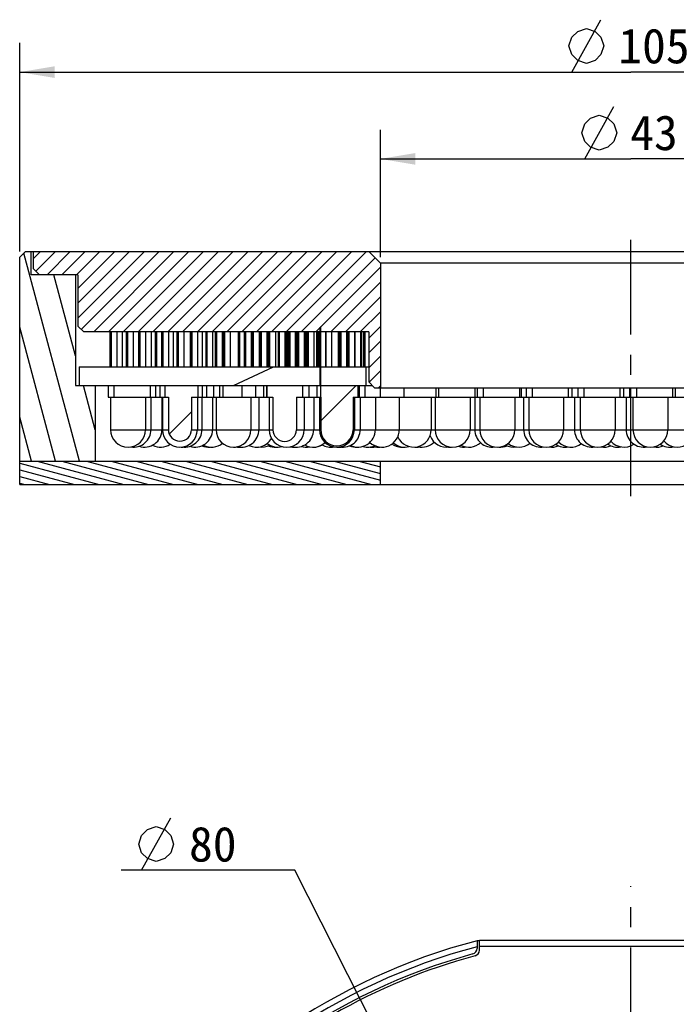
# Model space of a CAD drawing. Header units: millimetres. Extents: x 99 to 272, y 11 to 257.
# Tile 2 of 2: x 102 to 158, y 173 to 257. Entities that reach past the tile are written whole.
import ezdxf
from ezdxf.enums import TextEntityAlignment as Align

# ---------------------------------------------------------------- set-up
doc = ezdxf.new("R2010")
doc.units = ezdxf.units.MM
doc.header["$LTSCALE"] = 23.1
doc.linetypes.add('CENTER', pattern=[0.6, 0.375, -0.075, 0.075, -0.075])
doc.layers.get('0').update_dxf_attribs({"linetype": 'CONTINUOUS'})
for name, color, linetype in [('00_COMPONENTS', 7, 'CONTINUOUS'), ('03_ALL_AXES', 7, 'CONTINUOUS'), ('51__DRAFT_DIMS', 7, 'CONTINUOUS')]:
    doc.layers.add(name, color=color, linetype=linetype)
doc.styles.get("Standard").update_dxf_attribs({"font": 'simfang.ttf'})
doc.dimstyles.new('DIMSTYLE_1', dxfattribs={"dimtxt": 3, "dimasz": 3, "dimexe": 2.5, "dimexo": 0.5, "dimgap": 0.75, "dimtad": 1, "dimdsep": 46, "dimtxsty": 'STANDARD', "dimblk": '_FILLED', "dimblk1": '_FILLED', "dimblk2": '_FILLED', "dimcen": 0.09, "dimclrt": 3, "dimazin": 2, "dimtp": 0.3, "dimtm": 0.3, "dimtfac": 1, "dimtofl": 0, "dimtmove": 0, "dimatfit": 3, "dimldrblk": '_FILLED', "dimfxl": 1, "dimtolj": 1, "dimarcsym": 0})
doc.dimstyles.new('DIMSTYLE_5', dxfattribs={"dimtxt": 3, "dimasz": 3, "dimexe": 2.5, "dimexo": 0.5, "dimtad": 1, "dimdec": 0, "dimdsep": 46, "dimtxsty": 'STANDARD', "dimblk": '_FILLED', "dimblk1": '_FILLED', "dimblk2": '_FILLED', "dimcen": 0.09, "dimclrt": 3, "dimazin": 2, "dimtp": 0.3, "dimtm": 0.3, "dimtfac": 1, "dimtdec": 0, "dimtofl": 0, "dimtmove": 0, "dimatfit": 1, "dimldrblk": '_FILLED', "dimfxl": 1, "dimtolj": 1, "dimarcsym": 0})
pattern_1 = [(45, (0, 0), (-5.939696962, 5.939696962), [])]

# ---------------------------------------------------------------- blocks, each defined once
blk = doc.blocks.new('_FILLED')
at = {"color": 0, "linetype": 'ByBlock'}
blk.add_solid([(0, 0), (-1, 0.1666666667), (-1, -0.1666666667)], dxfattribs=at)
blk = doc.blocks.new('*D1')
at = {"layer": '51__DRAFT_DIMS', "color": 4}
for p, q in [((101.784931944, 237.2307151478), (101.784931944, 255.1368591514)), ((206.784931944, 237.2312132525), (206.784931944, 255.1368591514)), ((101.784931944, 252.6368591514), (154.284931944, 252.6368591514)), ((206.784931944, 252.6368591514), (154.284931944, 252.6368591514))]:
    blk.add_line(p, q, dxfattribs=at)
at = {"layer": '51__DRAFT_DIMS', "color": 4, "xscale": 3, "yscale": 3, "zscale": 3, "rotation": 180}
blk.add_blockref('_FILLED', (101.784931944, 252.6368591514), dxfattribs=at)
at = {"layer": '51__DRAFT_DIMS', "color": 4, "xscale": 3, "yscale": 3, "zscale": 3}
blk.add_blockref('_FILLED', (206.784931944, 252.6368591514), dxfattribs=at)
at = {"layer": '51__DRAFT_DIMS', "color": 3}
blk.add_text('105', height=3, dxfattribs=at).set_placement((156.284931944, 253.3868591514), align=Align.CENTER)
blk = doc.blocks.new('*D2')
at = {"layer": '51__DRAFT_DIMS', "color": 4}
for p, q in [((132.784931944, 236.7309641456), (132.784931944, 247.6841258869)), ((175.784931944, 236.7309641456), (175.784931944, 247.6841258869)), ((132.784931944, 245.1841258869), (154.284931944, 245.1841258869)), ((175.784931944, 245.1841258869), (154.284931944, 245.1841258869))]:
    blk.add_line(p, q, dxfattribs=at)
at = {"layer": '51__DRAFT_DIMS', "color": 4, "xscale": 3, "yscale": 3, "zscale": 3, "rotation": 180}
blk.add_blockref('_FILLED', (132.784931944, 245.1841258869), dxfattribs=at)
at = {"layer": '51__DRAFT_DIMS', "color": 4, "xscale": 3, "yscale": 3, "zscale": 3}
blk.add_blockref('_FILLED', (175.784931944, 245.1841258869), dxfattribs=at)
at = {"layer": '51__DRAFT_DIMS', "color": 3}
blk.add_text('43', height=3, dxfattribs=at).set_placement((156.284931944, 245.9341258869), align=Align.CENTER)
blk = doc.blocks.new('*D6')
at = {"layer": '51__DRAFT_DIMS', "color": 4}
for p, q in [((121.9194067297, 184.0917131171), (110.5131567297, 184.0917131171)), ((125.4194067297, 184.0917131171), (121.9194067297, 184.0917131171)), ((136.1817903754, 162.8935373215), (125.4194067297, 184.0917131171))]:
    blk.add_line(p, q, dxfattribs=at)
at = {"layer": '51__DRAFT_DIMS', "color": 4, "xscale": 3, "yscale": 3, "zscale": 3, "rotation": 296.9170550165}
blk.add_blockref('_FILLED', (136.1817903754, 162.8935373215), dxfattribs=at)
at = {"layer": '51__DRAFT_DIMS', "color": 3}
blk.add_text('80', height=3, dxfattribs=at).set_placement((120.4194067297, 184.8417131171), align=Align.RIGHT)

msp = doc.modelspace()

# ---------------------------------------------------------------- hatches: boundary and pattern name
h = msp.add_hatch()
h.set_pattern_fill('DEFAULT__2', color=4, scale=2.0003801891, angle=285, style=0, pattern_type=0)
h.set_pattern_definition([(285, (0, 0), (1.9322188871, 0.5177364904), [])])
edge = h.paths.add_edge_path()
edge.add_line((201.984931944, 225.7309641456), (200.284931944, 225.7309641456))
edge.add_line((201.984931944, 235.2309641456), (201.984931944, 225.7309641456))
edge.add_line((205.784931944, 235.2309641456), (201.984931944, 235.2309641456))
edge.add_line((205.784931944, 235.2309641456), (205.784931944, 237.2309641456))
edge.add_line((205.784931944, 237.2309641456), (206.2851619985, 237.2309641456))
edge.add_line((206.2851619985, 237.2309641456), (206.784931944, 236.7312132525))
edge.add_line((206.784931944, 236.7312132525), (206.784931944, 219.2309641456))
edge.add_line((206.784931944, 219.2309641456), (200.284931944, 219.2309641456))
edge.add_line((200.284931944, 225.7309641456), (200.284931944, 219.2309641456))
edge = h.paths.add_edge_path()
edge.add_line((108.284931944, 225.7309641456), (106.584931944, 225.7309641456))
edge.add_line((108.284931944, 225.7309641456), (108.284931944, 219.2309641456))
edge.add_line((108.284931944, 219.2309641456), (101.784931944, 219.2309641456))
edge.add_line((101.784931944, 236.7307151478), (101.784931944, 219.2309641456))
edge.add_line((102.2852000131, 237.2309641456), (101.784931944, 236.7307151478))
edge.add_line((102.2852000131, 237.2309641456), (102.784931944, 237.2309641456))
edge.add_line((102.784931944, 235.2309641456), (102.784931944, 237.2309641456))
edge.add_line((106.584931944, 235.2309641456), (102.784931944, 235.2309641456))
edge.add_line((106.584931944, 235.2309641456), (106.584931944, 225.7309641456))
h = msp.add_hatch()
h.set_pattern_fill('DEFAULT__3', color=4, scale=0.9, angle=45, style=0, pattern_type=0)
h.set_pattern_definition([(45, (0, 0), (-0.6363961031, 0.6363961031), [])])
edge = h.paths.add_edge_path()
edge.add_line((102.984931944, 237.2309641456), (131.784931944, 237.2309641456))
edge.add_line((132.784931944, 236.2309641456), (131.784931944, 237.2309641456))
edge.add_line((132.784931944, 236.2309641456), (132.784931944, 225.5309641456))
edge.add_line((132.284931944, 225.5309641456), (132.784931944, 225.5309641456))
edge.add_line((132.284931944, 225.5309641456), (131.784931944, 226.0309641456))
edge.add_line((131.784931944, 230.3309641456), (131.784931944, 226.0309641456))
edge.add_line((131.784931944, 230.3309641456), (107.284931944, 230.3309641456))
edge.add_line((107.284931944, 230.3309641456), (106.784931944, 230.8309641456))
edge.add_line((106.784931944, 235.2309641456), (106.784931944, 230.8309641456))
edge.add_line((106.784931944, 235.2309641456), (103.484931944, 235.2309641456))
edge.add_line((103.484931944, 235.2309641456), (102.984931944, 235.7309641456))
edge.add_line((102.984931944, 235.7309641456), (102.984931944, 237.2309641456))
edge = h.paths.add_edge_path()
edge.add_line((176.784931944, 237.2309641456), (205.584931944, 237.2309641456))
edge.add_line((205.584931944, 235.7309641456), (205.584931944, 237.2309641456))
edge.add_line((205.084931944, 235.2309641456), (205.584931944, 235.7309641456))
edge.add_line((205.084931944, 235.2309641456), (201.784931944, 235.2309641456))
edge.add_line((201.784931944, 235.2309641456), (201.784931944, 230.8309641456))
edge.add_line((201.284931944, 230.3309641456), (201.784931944, 230.8309641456))
edge.add_line((201.284931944, 230.3309641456), (176.784931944, 230.3309641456))
edge.add_line((176.784931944, 230.3309641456), (176.784931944, 226.0309641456))
edge.add_line((176.284931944, 225.5309641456), (176.784931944, 226.0309641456))
edge.add_line((175.784931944, 225.5309641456), (176.284931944, 225.5309641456))
edge.add_line((175.784931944, 236.2309641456), (175.784931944, 225.5309641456))
edge.add_line((175.784931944, 236.2309641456), (176.784931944, 237.2309641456))
h = msp.add_hatch()
h.set_pattern_fill('DEFAULT__6', color=4, scale=8.4, angle=45, style=0, pattern_type=0)
h.set_pattern_definition(pattern_1)
edge = h.paths.add_edge_path()
edge.add_line((130.8548513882, 225.7309641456), (127.6544999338, 225.7309641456))
edge.add_line((130.8548513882, 225.7309641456), (130.8548513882, 224.7309641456))
edge.add_line((130.8548513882, 224.7309641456), (130.4301765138, 224.7309641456))
edge.add_line((130.4301765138, 224.7309641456), (130.4301765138, 221.9309641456))
edge.add_arc((129.0412890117, 221.9309641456), 1.3888875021, 180, 0)
edge.add_line((127.6524015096, 224.7309641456), (127.6524015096, 221.9309641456))
edge.add_line((127.6524015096, 224.7309641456), (127.6309817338, 224.7309641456))
edge.add_line((127.6309817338, 225.7309641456), (127.6309817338, 224.7309641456))
edge.add_line((127.6309817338, 225.7309641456), (127.6104869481, 225.7309641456))
edge.add_line((127.6104869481, 225.7309641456), (127.6104869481, 230.7309641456))
edge.add_line((127.6544999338, 230.7309641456), (127.6104869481, 230.7309641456))
edge.add_line((127.6544999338, 225.7309641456), (127.6544999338, 230.7309641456))
h = msp.add_hatch()
h.set_pattern_fill('DEFAULT__1', color=4, scale=6.9909936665, angle=205, style=0, pattern_type=0)
h.set_pattern_definition([(205, (0, 0), (2.9545215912, -6.3359919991), [])])
edge = h.paths.add_edge_path()
edge.add_line((201.684931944, 227.3309641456), (177.034931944, 227.3309641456))
edge.add_line((201.684931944, 227.3309641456), (201.684931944, 225.7309641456))
edge.add_line((201.684931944, 225.7309641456), (177.034931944, 225.7309641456))
edge.add_line((177.034931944, 227.3309641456), (177.034931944, 225.7309641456))
edge = h.paths.add_edge_path()
edge.add_line((131.534931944, 227.3309641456), (106.884931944, 227.3309641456))
edge.add_line((131.534931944, 227.3309641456), (131.534931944, 225.7309641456))
edge.add_line((131.534931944, 225.7309641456), (106.884931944, 225.7309641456))
edge.add_line((106.884931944, 227.3309641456), (106.884931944, 225.7309641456))
h = msp.add_hatch()
h.set_pattern_fill('DEFAULT__12', color=4, scale=8.4, angle=45, style=0, pattern_type=0)
h.set_pattern_definition(pattern_1)
edge = h.paths.add_edge_path()
edge.add_line((117.0809646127, 225.7309641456), (114.2664566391, 225.7309641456))
edge.add_line((117.0809646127, 225.7309641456), (117.0809646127, 224.7309641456))
edge.add_line((117.0809646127, 224.7309641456), (116.541172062, 224.7309641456))
edge.add_line((116.541172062, 224.7309641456), (116.541172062, 221.9309641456))
edge.add_arc((115.5513251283, 221.9309641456), 0.9898469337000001, 180, 0)
edge.add_line((114.5614781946, 224.7309641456), (114.5614781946, 221.9309641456))
edge.add_line((114.5614781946, 224.7309641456), (114.2664566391, 224.7309641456))
edge.add_line((114.2664566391, 225.7309641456), (114.2664566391, 224.7309641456))
h = msp.add_hatch()
h.set_pattern_fill('DEFAULT__10', color=4, scale=8.4, angle=45, style=0, pattern_type=0)
h.set_pattern_definition(pattern_1)
edge = h.paths.add_edge_path()
edge.add_line((119.2628960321, 225.7309641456), (120.8930268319, 225.7309641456))
edge.add_line((120.8930268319, 224.7309641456), (120.8930268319, 225.7309641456))
edge.add_line((119.2628960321, 224.7309641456), (120.8930268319, 224.7309641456))
edge.add_line((119.2628960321, 224.7309641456), (119.2628960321, 225.7309641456))
h = msp.add_hatch()
h.set_pattern_fill('DEFAULT__8', color=4, scale=8.4, angle=45, style=0, pattern_type=0)
h.set_pattern_definition(pattern_1)
edge = h.paths.add_edge_path()
edge.add_line((123.5494592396, 224.7309641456), (123.5494592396, 221.9309641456))
edge.add_line((123.5494592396, 224.7309641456), (123.0154136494, 224.7309641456))
edge.add_line((123.0154136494, 225.7309641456), (123.0154136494, 224.7309641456))
edge.add_line((126.0960583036, 225.7309641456), (123.0154136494, 225.7309641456))
edge.add_line((126.0960583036, 225.7309641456), (126.0960583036, 224.7309641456))
edge.add_line((126.0960583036, 224.7309641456), (125.5620127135, 224.7309641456))
edge.add_line((125.5620127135, 224.7309641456), (125.5620127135, 221.9309641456))
edge.add_arc((124.5557359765, 221.9309641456), 1.006276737, 180, 0)
h = msp.add_hatch()
h.set_pattern_fill('DEFAULT__4', color=4, scale=0.5507853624, angle=165, style=0, pattern_type=0)
h.set_pattern_definition([(165, (0, 0), (-0.1425537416, -0.5320178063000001), [])])
edge = h.paths.add_edge_path()
edge.add_line((101.784931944, 217.2309641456), (132.784931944, 217.2309641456))
edge.add_line((101.784931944, 217.2309641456), (101.784931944, 219.2309641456))
edge.add_line((101.784931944, 219.2309641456), (132.784931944, 219.2309641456))
edge.add_line((132.784931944, 217.2309641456), (132.784931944, 219.2309641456))
edge = h.paths.add_edge_path()
edge.add_line((175.784931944, 217.2309641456), (206.784931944, 217.2309641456))
edge.add_line((175.784931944, 217.2309641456), (175.784931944, 219.2309641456))
edge.add_line((175.784931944, 219.2309641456), (206.784931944, 219.2309641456))
edge.add_line((206.784931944, 217.2309641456), (206.784931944, 219.2309641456))

# ---------------------------------------------------------------- linework, layer by layer
at = {"layer": '00_COMPONENTS', "color": 7}
for p, q in [((102.2852000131, 237.2309641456), (101.784931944, 236.7307151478)), ((102.2852000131, 237.2309641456), (102.9801347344, 237.2309641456)), ((102.784931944, 235.2309641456), (102.784931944, 237.2309641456)), ((102.984931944, 235.7309641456), (102.984931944, 237.2309641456)), ((102.984931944, 237.2309641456), (206.2851619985, 237.2309641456)), ((132.784931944, 236.2309641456), (131.784931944, 237.2309641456)), ((101.784931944, 217.2309641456), (101.784931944, 236.7307151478)), ((132.784931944, 236.2309641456), (132.784931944, 225.5309641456)), ((175.784931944, 236.2309641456), (132.784931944, 236.2309641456)), ((106.784931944, 235.2309641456), (102.784931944, 235.2309641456)), ((103.484931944, 235.2309641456), (102.984931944, 235.7309641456)), ((106.584931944, 235.2309641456), (106.584931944, 225.7309641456)), ((106.784931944, 235.2309641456), (106.784931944, 230.8309641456)), ((107.284931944, 230.3309641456), (106.784931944, 230.8309641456)), ((131.784931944, 230.3309641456), (107.284931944, 230.3309641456)), ((109.5562989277, 227.3309641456), (109.5562989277, 230.3309641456)), ((109.6655019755, 227.3309641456), (109.6655019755, 230.3309641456)), ((110.1534309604, 227.3309641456), (110.1534309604, 230.3309641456)), ((110.6266376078, 227.3309641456), (110.6266376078, 230.3309641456)), ((110.9707343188, 227.3309641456), (110.9707343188, 230.3309641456)), ((111.0799373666, 227.3309641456), (111.0799373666, 230.3309641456)), ((111.5678663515, 227.3309641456), (111.5678663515, 230.3309641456)), ((112.0349781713, 227.3309641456), (112.0349781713, 230.3309641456)), ((112.144181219, 227.3309641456), (112.144181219, 230.3309641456)), ((112.632110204, 227.3309641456), (112.632110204, 230.3309641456)), ((113.1053168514, 227.3309641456), (113.1053168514, 230.3309641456)), ((113.4494135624, 227.3309641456), (113.4494135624, 230.3309641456)), ((113.5586166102, 227.3309641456), (113.5586166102, 230.3309641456)), ((114.0134194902, 227.3309641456), (114.0134194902, 230.3309641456)), ((114.1226225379, 227.3309641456), (114.1226225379, 230.3309641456)), ((114.6105515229, 227.3309641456), (114.6105515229, 230.3309641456)), ((115.0032948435, 227.3309641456), (115.0032948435, 230.3309641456)), ((115.3174005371, 227.3309641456), (115.3174005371, 230.3309641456)), ((115.4266035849, 227.3309641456), (115.4266035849, 230.3309641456)), ((115.9145325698, 227.3309641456), (115.9145325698, 230.3309641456)), ((116.4745242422, 227.3309641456), (116.4745242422, 230.3309641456)), ((116.4920987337, 227.3309641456), (116.4920987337, 230.3309641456)), ((116.6013017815, 227.3309641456), (116.6013017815, 230.3309641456)), ((117.0892307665, 227.3309641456), (117.0892307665, 230.3309641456)), ((117.4819740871, 227.3309641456), (117.4819740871, 230.3309641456)), ((117.7960797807, 227.3309641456), (117.7960797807, 230.3309641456)), ((117.9052828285, 227.3309641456), (117.9052828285, 230.3309641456)), ((118.3932118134, 227.3309641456), (118.3932118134, 230.3309641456)), ((118.6165081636, 227.3309641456), (118.6165081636, 230.3309641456)), ((118.7257112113, 227.3309641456), (118.7257112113, 230.3309641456)), ((119.2136401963, 227.3309641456), (119.2136401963, 230.3309641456)), ((119.3020204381, 227.3309641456), (119.3020204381, 230.3309641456)), ((119.4112234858, 227.3309641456), (119.4112234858, 230.3309641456)), ((119.8991524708, 227.3309641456), (119.8991524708, 230.3309641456)), ((120.5843596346, 227.3309641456), (120.5843596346, 230.3309641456)), ((120.6935626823, 227.3309641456), (120.6935626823, 230.3309641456)), ((121.0951874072, 227.3309641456), (121.0951874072, 230.3309641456)), ((121.2043904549, 227.3309641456), (121.2043904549, 230.3309641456)), ((121.6923194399, 227.3309641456), (121.6923194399, 230.3309641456)), ((121.7150336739, 227.3309641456), (121.7150336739, 230.3309641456)), ((121.7233457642, 227.3309641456), (121.7233457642, 230.3309641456)), ((121.7806996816, 227.3309641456), (121.7806996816, 230.3309641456)), ((121.8899027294, 227.3309641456), (121.8899027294, 230.3309641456)), ((122.3778317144, 227.3309641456), (122.3778317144, 230.3309641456)), ((122.4406423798, 227.3309641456), (122.4406423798, 230.3309641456)), ((122.5498454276, 227.3309641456), (122.5498454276, 230.3309641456)), ((123.0377744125, 227.3309641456), (123.0377744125, 230.3309641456)), ((123.0630388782, 227.3309641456), (123.0630388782, 230.3309641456)), ((123.1722419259, 227.3309641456), (123.1722419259, 230.3309641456)), ((123.1840880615, 227.3309641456), (123.1840880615, 230.3309641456)), ((123.2932911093, 227.3309641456), (123.2932911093, 230.3309641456)), ((123.7812200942, 227.3309641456), (123.7812200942, 230.3309641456)), ((124.0107329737, 227.3309641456), (124.0107329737, 230.3309641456)), ((124.1199360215, 227.3309641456), (124.1199360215, 230.3309641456)), ((124.6078650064, 227.3309641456), (124.6078650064, 230.3309641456)), ((124.6433372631, 227.3309641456), (124.6433372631, 230.3309641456)), ((124.7525403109, 227.3309641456), (124.7525403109, 230.3309641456)), ((124.8377432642, 227.3309641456), (124.8377432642, 230.3309641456)), ((124.9193216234, 227.3309641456), (124.9193216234, 230.3309641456)), ((125.0285246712, 227.3309641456), (125.0285246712, 230.3309641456)), ((125.4792991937, 227.3309641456), (125.4792991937, 230.3309641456)), ((125.5885022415, 227.3309641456), (125.5885022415, 230.3309641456)), ((125.6627673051, 227.3309641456), (125.6627673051, 230.3309641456)), ((125.7719703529, 227.3309641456), (125.7719703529, 230.3309641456)), ((126.2598993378, 227.3309641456), (126.2598993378, 230.3309641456)), ((126.2784840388, 227.3309641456), (126.2784840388, 230.3309641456)), ((126.3876870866, 227.3309641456), (126.3876870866, 230.3309641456)), ((126.4894122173, 227.3309641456), (126.4894122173, 230.3309641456)), ((126.5986152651, 227.3309641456), (126.5986152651, 230.3309641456)), ((127.08654425, 227.3309641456), (127.08654425, 230.3309641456)), ((127.095389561, 227.3309641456), (127.095389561, 230.3309641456)), ((127.3164225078, 227.3309641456), (127.3164225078, 230.3309641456)), ((127.4256255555, 227.3309641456), (127.4256255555, 230.3309641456)), ((127.5033833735, 227.3309641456), (127.5033833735, 230.3309641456)), ((127.6104869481, 225.7309641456), (127.6104869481, 230.7309641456)), ((127.6544999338, 230.7309641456), (127.6104869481, 230.7309641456)), ((127.6544999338, 225.7309641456), (127.6544999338, 230.7309641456)), ((128.1005154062, 227.3309641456), (128.1005154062, 230.3309641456)), ((128.1194255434, 227.3309641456), (128.1194255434, 230.3309641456)), ((128.6073545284, 227.3309641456), (128.6073545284, 230.3309641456)), ((129.1913880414, 227.3309641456), (129.1913880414, 230.3309641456)), ((129.3005910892, 227.3309641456), (129.3005910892, 230.3309641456)), ((129.3121228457, 227.3309641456), (129.3121228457, 230.3309641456)), ((129.4213258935, 227.3309641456), (129.4213258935, 230.3309641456)), ((129.9092548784, 227.3309641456), (129.9092548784, 230.3309641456)), ((129.9820626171, 227.3309641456), (129.9820626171, 230.3309641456)), ((130.0912656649, 227.3309641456), (130.0912656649, 230.3309641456)), ((130.5791946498, 227.3309641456), (130.5791946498, 230.3309641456)), ((130.598104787, 227.3309641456), (130.598104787, 230.3309641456)), ((131.086033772, 227.3309641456), (131.086033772, 230.3309641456)), ((131.1836096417, 227.3309641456), (131.1836096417, 230.3309641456)), ((131.3672402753, 227.3309641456), (131.3672402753, 230.3309641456)), ((131.4764433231, 227.3309641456), (131.4764433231, 230.3309641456)), ((131.784931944, 230.3309641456), (131.784931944, 226.0309641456)), ((106.884931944, 227.3309641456), (106.884931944, 225.7309641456)), ((106.884931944, 227.3309641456), (131.784931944, 227.3309641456)), ((131.534931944, 227.3309641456), (131.534931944, 225.7309641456)), ((132.284931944, 225.5309641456), (131.784931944, 226.0309641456)), ((106.584931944, 225.7309641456), (132.084931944, 225.7309641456)), ((108.284931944, 225.7309641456), (108.284931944, 219.2309641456)), ((109.3757145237, 225.7309641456), (109.3757145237, 224.7309641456)), ((109.8851206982, 225.7309641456), (109.8851206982, 224.7309641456)), ((112.9942045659, 225.7309641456), (112.9942045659, 224.7309641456)), ((113.4674112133, 225.7309641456), (113.4674112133, 224.7309641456)), ((113.8328350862, 225.7309641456), (113.8328350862, 224.7309641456)), ((114.2664566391, 225.7309641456), (114.2664566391, 224.7309641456)), ((117.0809646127, 225.7309641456), (117.0809646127, 224.7309641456)), ((117.4513251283, 225.7309641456), (117.4513251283, 224.7309641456)), ((117.844068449, 225.7309641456), (117.844068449, 224.7309641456)), ((118.4359237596, 225.7309641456), (118.4359237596, 224.7309641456)), ((118.9453299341, 225.7309641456), (118.9453299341, 224.7309641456)), ((119.2628960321, 224.7309641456), (119.2628960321, 225.7309641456)), ((120.8930268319, 224.7309641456), (120.8930268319, 225.7309641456)), ((122.0544138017, 225.7309641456), (122.0544138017, 224.7309641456)), ((122.7399260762, 225.7309641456), (122.7399260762, 224.7309641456)), ((123.0035036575, 225.7309641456), (123.0035036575, 224.7309641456)), ((123.0154136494, 225.7309641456), (123.0154136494, 224.7309641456)), ((126.0960583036, 225.7309641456), (126.0960583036, 224.7309641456)), ((126.6219936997, 225.7309641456), (126.6219936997, 224.7309641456)), ((127.3227989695, 225.7309641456), (127.3227989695, 224.7309641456)), ((127.6309817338, 225.7309641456), (127.6309817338, 224.7309641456)), ((130.8548513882, 225.7309641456), (130.8548513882, 224.7309641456)), ((130.9412890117, 225.7309641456), (130.9412890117, 224.7309641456)), ((131.4481281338, 225.7309641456), (131.4481281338, 224.7309641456)), ((132.284931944, 225.5309641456), (176.284931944, 225.5309641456)), ((132.7500284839, 225.5309641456), (132.7500284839, 224.7309641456)), ((134.8051459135, 225.5309641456), (134.8051459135, 224.7309641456)), ((137.5474272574, 225.5309641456), (137.5474272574, 224.7309641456)), ((137.7796494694, 225.5309641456), (137.7796494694, 224.7309641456)), ((140.888733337, 225.5309641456), (140.888733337, 224.7309641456)), ((141.1031817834, 225.5309641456), (141.1031817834, 224.7309641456)), ((141.612587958, 225.5309641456), (141.612587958, 224.7309641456)), ((144.7216718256, 225.5309641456), (144.7216718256, 224.7309641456)), ((144.86657531, 225.5309641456), (144.86657531, 224.7309641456)), ((145.3045588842, 225.5309641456), (145.3045588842, 224.7309641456)), ((145.8139650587, 225.5309641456), (145.8139650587, 224.7309641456)), ((148.9230489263, 225.5309641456), (148.9230489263, 224.7309641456)), ((149.2354987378, 225.5309641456), (149.2354987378, 224.7309641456)), ((149.7393388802, 225.5309641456), (149.7393388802, 224.7309641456)), ((150.2487450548, 225.5309641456), (150.2487450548, 224.7309641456)), ((153.3578289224, 225.5309641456), (153.3578289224, 224.7309641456)), ((153.6788299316, 225.5309641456), (153.6788299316, 224.7309641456)), ((154.1882361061, 225.5309641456), (154.1882361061, 224.7309641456)), ((154.2649842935, 225.5309641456), (154.2649842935, 224.7309641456)), ((154.7743904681, 225.5309641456), (154.7743904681, 224.7309641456)), ((157.8834743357, 225.5309641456), (157.8834743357, 224.7309641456)), ((158.0973122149, 225.5309641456), (158.0973122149, 224.7309641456)), ((109.3757145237, 224.7309641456), (114.5614781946, 224.7309641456)), ((109.5942045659, 224.7309641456), (109.5942045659, 221.9309641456)), ((112.5942045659, 224.7309641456), (112.5942045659, 221.9309641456)), ((113.0674112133, 224.7309641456), (113.0674112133, 221.9309641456)), ((114.008639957, 224.7309641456), (114.008639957, 221.9309641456)), ((114.0513251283, 224.7309641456), (114.0513251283, 221.9309641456)), ((114.5614781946, 224.7309641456), (114.5614781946, 221.9309641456)), ((116.541172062, 224.7309641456), (116.541172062, 221.9309641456)), ((116.541172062, 224.7309641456), (122.7399059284, 224.7309641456)), ((117.0513251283, 224.7309641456), (117.0513251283, 221.9309641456)), ((117.444068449, 224.7309641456), (117.444068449, 221.9309641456)), ((118.3553061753, 224.7309641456), (118.3553061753, 221.9309641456)), ((118.6544138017, 224.7309641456), (118.6544138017, 221.9309641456)), ((121.6544138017, 224.7309641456), (121.6544138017, 221.9309641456)), ((122.3399260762, 224.7309641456), (122.3399260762, 221.9309641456)), ((122.7410185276, 224.7309641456), (123.5494592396, 224.7309641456)), ((123.2219936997, 224.7309641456), (123.2219936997, 221.9309641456)), ((123.5494592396, 224.7309641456), (123.5494592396, 221.9309641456)), ((125.5620127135, 224.7309641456), (125.5620127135, 221.9309641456)), ((125.5620127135, 224.7309641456), (127.6524015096, 224.7309641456)), ((126.2219936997, 224.7309641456), (126.2219936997, 221.9309641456)), ((127.0486386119, 224.7309641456), (127.0486386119, 221.9309641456)), ((127.5412890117, 224.7309641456), (127.5412890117, 221.9309641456)), ((127.6524015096, 224.7309641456), (127.6524015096, 221.9309641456)), ((130.4301765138, 224.7309641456), (130.4301765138, 221.9309641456)), ((130.4301765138, 224.7309641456), (183.0078511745, 224.7309641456)), ((130.5412890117, 224.7309641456), (130.5412890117, 221.9309641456)), ((131.0481281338, 224.7309641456), (131.0481281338, 221.9309641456)), ((132.3500284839, 224.7309641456), (132.3500284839, 221.9309641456)), ((134.4051459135, 224.7309641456), (134.4051459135, 221.9309641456)), ((137.1474272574, 224.7309641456), (137.1474272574, 221.9309641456)), ((137.488733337, 224.7309641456), (137.488733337, 221.9309641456)), ((140.488733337, 224.7309641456), (140.488733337, 221.9309641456)), ((140.8881442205, 224.7309641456), (140.8881442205, 221.9309641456)), ((141.3216718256, 224.7309641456), (141.3216718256, 221.9309641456)), ((144.3216718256, 224.7309641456), (144.3216718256, 221.9309641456)), ((145.0850653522, 224.7309641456), (145.0850653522, 221.9309641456)), ((145.5230489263, 224.7309641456), (145.5230489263, 221.9309641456)), ((148.5230489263, 224.7309641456), (148.5230489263, 221.9309641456)), ((149.4539887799, 224.7309641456), (149.4539887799, 221.9309641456)), ((149.9578289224, 224.7309641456), (149.9578289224, 221.9309641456)), ((152.9578289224, 224.7309641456), (152.9578289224, 221.9309641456)), ((153.8973199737, 224.7309641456), (153.8973199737, 221.9309641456)), ((154.4834743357, 224.7309641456), (154.4834743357, 221.9309641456)), ((157.4834743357, 224.7309641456), (157.4834743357, 221.9309641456)), ((101.784931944, 219.2309641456), (206.784931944, 219.2309641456)), ((132.784931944, 217.2309641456), (132.784931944, 219.2309641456)), ((101.784931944, 217.2309641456), (206.784931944, 217.2309641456)), ((141.084931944, 178.0394838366), (141.084931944, 177.3888362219)), ((141.284931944, 178.0394838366), (141.084931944, 178.0394838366)), ((141.284931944, 177.2359003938), (141.284931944, 178.0910188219)), ((141.284931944, 178.0910188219), (167.284931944, 178.0910188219)), ((141.284931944, 177.5910188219), (167.284931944, 177.5910188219))]:
    msp.add_line(p, q, dxfattribs=at)
at = {"layer": '00_COMPONENTS', "color": 4}
for p, q in [((109.5942045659, 221.9309641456), (114.5614781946, 221.9309641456)), ((116.541172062, 221.9309641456), (123.5494592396, 221.9309641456)), ((125.5620127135, 221.9309641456), (127.6524015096, 221.9309641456)), ((130.4301765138, 221.9309641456), (183.0078511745, 221.9309641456))]:
    msp.add_line(p, q, dxfattribs=at)
at = {"layer": '00_COMPONENTS', "color": 7}
for centre, radius, start, end in [((111.0942045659, 221.9309641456), 1.5, 180, 360), ((111.5674112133, 221.9309641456), 1.5, 260.9215854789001, 360), ((112.508639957, 221.9309641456), 1.5, 251.707039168, 360), ((115.5513251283, 221.9309641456), 1.5, 180, 360), ((115.5513251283, 221.9309641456), 0.9898469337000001, 180, 360), ((115.944068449, 221.9309641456), 1.5, 262.4749394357, 360), ((116.8553061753, 221.9309641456), 1.5, 252.3105382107, 360), ((120.1544138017, 221.9309641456), 1.5, 180, 360), ((120.8399260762, 221.9309641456), 1.5, 256.7902325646, 360), ((124.7219936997, 221.9309641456), 1.5, 180, 360), ((124.5557359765, 221.9309641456), 1.006276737, 180, 360), ((125.5486386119, 221.9309641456), 1.5, 254.0010355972, 360), ((129.0412890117, 221.9309641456), 1.5, 180, 360), ((129.0412890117, 221.9309641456), 1.3888875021, 180, 360), ((129.5481281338, 221.9309641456), 1.5, 260.2723066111, 360), ((130.8500284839, 221.9309641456), 1.5, 244.2711533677, 360), ((132.9051459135, 221.9309641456), 1.5, 226.7589093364, 360), ((135.6474272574, 221.9309641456), 1.5, 203.8922897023, 360), ((138.988733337, 221.9309641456), 1.5, 180, 360), ((142.3881442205, 221.9309641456), 1.5, 180, 278.3124059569), ((142.8216718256, 221.9309641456), 1.5, 180, 360), ((146.5850653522, 221.9309641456), 1.5, 180, 278.3984289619), ((147.0230489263, 221.9309641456), 1.5, 180, 360), ((150.9539887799, 221.9309641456), 1.5, 180, 279.6697977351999), ((151.4578289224, 221.9309641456), 1.5, 180, 360), ((155.3973199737, 221.9309641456), 1.5, 180, 281.2718676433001), ((155.9834743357, 221.9309641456), 1.5, 180, 360), ((118.2727153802, 221.9309641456), 1.5, 241.792306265, 308.8636761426), ((122.1222652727, 221.9309641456), 1.5, 244.6834230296, 330.0664968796), ((123.978548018, 221.9309641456), 1.5, 231.7552203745, 284.353690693), ((127.0172048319, 221.9309641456), 1.5, 240.6821457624, 312.4475764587), ((134.6498428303, 221.9309641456), 1.5, 234.4241398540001, 274.3899139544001), ((134.8793814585, 221.9309641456), 1.5, 228.8270435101, 284.8401606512), ((136.3405812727, 221.9309641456), 1.5, 256.6408324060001, 314.8912302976), ((138.4569776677, 221.9309641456), 1.5, 200.4929132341, 280.2108629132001), ((140.3890676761, 221.9309641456), 1.5, 242.1628486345, 311.8081360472), ((144.6855261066, 221.9309641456), 1.5, 231.5708460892, 309.2981176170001), ((149.1532861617, 221.9309641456), 1.5, 224.7348829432, 306.8913493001), ((153.1578990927, 221.9309641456), 1.5, 235.4647626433, 280.6587931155), ((153.7126205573, 221.9309641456), 1.5, 221.2453178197, 304.1768164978), ((157.6622169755, 221.9309641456), 1.5, 235.9620857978, 281.931042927), ((158.2821678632, 221.9309641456), 1.5, 219.982747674, 300.7548438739), ((113.907578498, 221.9309641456), 1.5, 242.1931389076, 303.2260507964), ((115.7488997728, 221.9309641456), 1.5, 266.2229714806, 273.7308958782), ((118.0124298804, 221.9309641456), 1.5, 247.3061990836, 274.9794621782), ((120.1771280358, 221.9309641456), 1.5, 269.565945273, 282.7667437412), ((120.673369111, 221.9309641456), 1.5, 260.4769031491, 273.1827988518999), ((122.5427902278, 221.9309641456), 1.5, 261.9386117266, 298.6058771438), ((123.7025636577, 221.9309641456), 1.5, 247.2517381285, 275.2804760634), ((125.3377104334, 221.9309641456), 1.5, 258.151540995, 274.0330725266), ((126.3756489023, 221.9309641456), 1.5, 253.9938102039, 282.3524326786), ((127.0668250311, 221.9309641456), 1.5, 269.0517892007, 299.0726520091), ((128.5240921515, 221.9309641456), 1.5, 239.8454305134, 279.927650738), ((129.0948870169, 221.9309641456), 1.5, 268.9757758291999, 278.692977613), ((129.2707916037, 221.9309641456), 1.5, 266.6384785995, 275.3064029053), ((130.7292936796, 221.9309641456), 1.5, 246.8120565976, 272.3071661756), ((131.7352731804, 221.9309641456), 1.5, 252.8335871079, 292.9558372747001), ((132.0588450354, 221.9309641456), 1.5, 263.8070693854, 280.6343295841), ((132.6123122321, 221.9309641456), 1.5, 252.9987065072, 275.6035491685), ((135.8941676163, 221.9309641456), 1.5, 265.2802557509, 278.5611726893), ((138.7855181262, 221.9309641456), 1.5, 263.711800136, 273.8851821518), ((139.9781937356, 221.9309641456), 1.5, 250.7364899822, 277.8750743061), ((143.0910082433, 221.9309641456), 1.5, 264.8469932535, 292.8492259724), ((144.2556939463, 221.9309641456), 1.5, 241.4317886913, 278.2410649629), ((147.519141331, 221.9309641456), 1.5, 260.4797732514, 292.5408290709), ((148.6688223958, 221.9309641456), 1.5, 236.7284616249, 279.2957345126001), ((152.0214018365, 221.9309641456), 1.5, 259.1685661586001, 292.269856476), ((156.5484620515, 221.9309641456), 1.5, 259.1409715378, 291.8024233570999), ((154.2851810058, 127.2279381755), 52.50029373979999, 104.5628583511, 264.5349069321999), ((154.2851810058, 127.2279381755), 51.9999810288, 104.7060510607, 264.4819879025), ((154.284931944, 127.2260013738), 51.5, 105.2755571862, 264.4285267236), ((154.284931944, 127.2260013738), 51.3, 105.1067210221, 134.7187912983), ((140.584931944, 177.3888362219), 0.5, 285.2755571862, 360), ((140.784931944, 177.2359003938), 0.5, 285.1067210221, 360)]:
    msp.add_arc(centre, radius, start, end, dxfattribs=at)
at = {"layer": '03_ALL_AXES', "color": 1, "linetype": 'CENTER'}
for p, q in [((154.284931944, 216.2309641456), (154.284931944, 238.2309641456)), ((154.284931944, 127.2260013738), (154.284931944, 182.7260013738))]:
    msp.add_line(p, q, dxfattribs=at)
at = {"layer": '51__DRAFT_DIMS', "color": 3}
for p, q in [((149.2302502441, 252.6368518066), (151.7302423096, 257.1368554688)), ((150.3318017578, 245.1841333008), (152.8318066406, 249.6841369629)), ((112.2631622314, 184.09171875), (114.7631542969, 188.5917224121))]:
    msp.add_line(p, q, dxfattribs=at)
for points in [[(148.9802471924, 254.8868664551), (149.2302502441, 255.636862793), (149.7302435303, 256.1368688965), (150.4802398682, 256.3868591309), (151.2302490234, 256.1368688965), (151.7302423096, 255.636862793), (151.9802453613, 254.8868664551), (151.7302423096, 254.1368701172), (151.2302490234, 253.6368640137), (150.4802398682, 253.3868481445), (149.7302435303, 253.6368640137), (149.2302502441, 254.1368701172), (148.9802471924, 254.8868664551)], [(150.0818115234, 247.4341223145), (150.3318017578, 248.1841186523), (150.8318078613, 248.6841247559), (151.5818041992, 248.9341149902), (152.3318005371, 248.6841247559), (152.8318066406, 248.1841186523), (153.0818096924, 247.4341223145), (152.8318066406, 246.6841259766), (152.3318005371, 246.184119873), (151.5818041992, 245.9341296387), (150.8318078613, 246.184119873), (150.3318017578, 246.6841259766), (150.0818115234, 247.4341223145)], [(112.0131591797, 186.3417077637), (112.2631622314, 187.0917041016), (112.7631555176, 187.5917102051), (113.5131518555, 187.8417004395), (114.2631610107, 187.5917102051), (114.7631542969, 187.0917041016), (115.0131573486, 186.3417077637), (114.7631542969, 185.5917114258), (114.2631610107, 185.0917181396), (113.5131518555, 184.8417150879), (112.7631555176, 185.0917181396), (112.2631622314, 185.5917114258), (112.0131591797, 186.3417077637)]]:
    msp.add_lwpolyline(points, dxfattribs=at)

# ---------------------------------------------------------------- dimensions: what is measured, and where the dimension line sits
at = {"layer": '51__DRAFT_DIMS', "color": 4}
for base, p1, p2, picture, middle in [((206.784931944, 252.6368591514), (101.784931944, 236.7307151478), (206.784931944, 236.7312132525), '*D1', (156.284931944, 252.6368591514)), ((175.784931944, 245.1841258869), (132.784931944, 236.2309641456), (175.784931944, 236.2309641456), '*D2', (156.284931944, 245.1841258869))]:
    dim = msp.add_linear_dim(base=base, p1=p1, p2=p2, text='%%c<>', dimstyle='DIMSTYLE_1', dxfattribs=at)
    dim.commit()
    dim.dimension.update_dxf_attribs({"geometry": picture, "text_midpoint": middle, "dimtype": 160})
dim = msp.add_diameter_dim_2p(p1=(136.1817903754, 162.8935373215), p2=(172.3880734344, 91.5796742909), text='%%c<>', dimstyle='DIMSTYLE_5', override={"dimtih": 1, "dimtoh": 1, "dimpost": '<>'}, dxfattribs=at)
dim.commit()
dim.dimension.update_dxf_attribs({"geometry": '*D6', "text_midpoint": (118.2162817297, 186.3417131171), "dimtype": 163})

doc.saveas('drawing.dxf')
